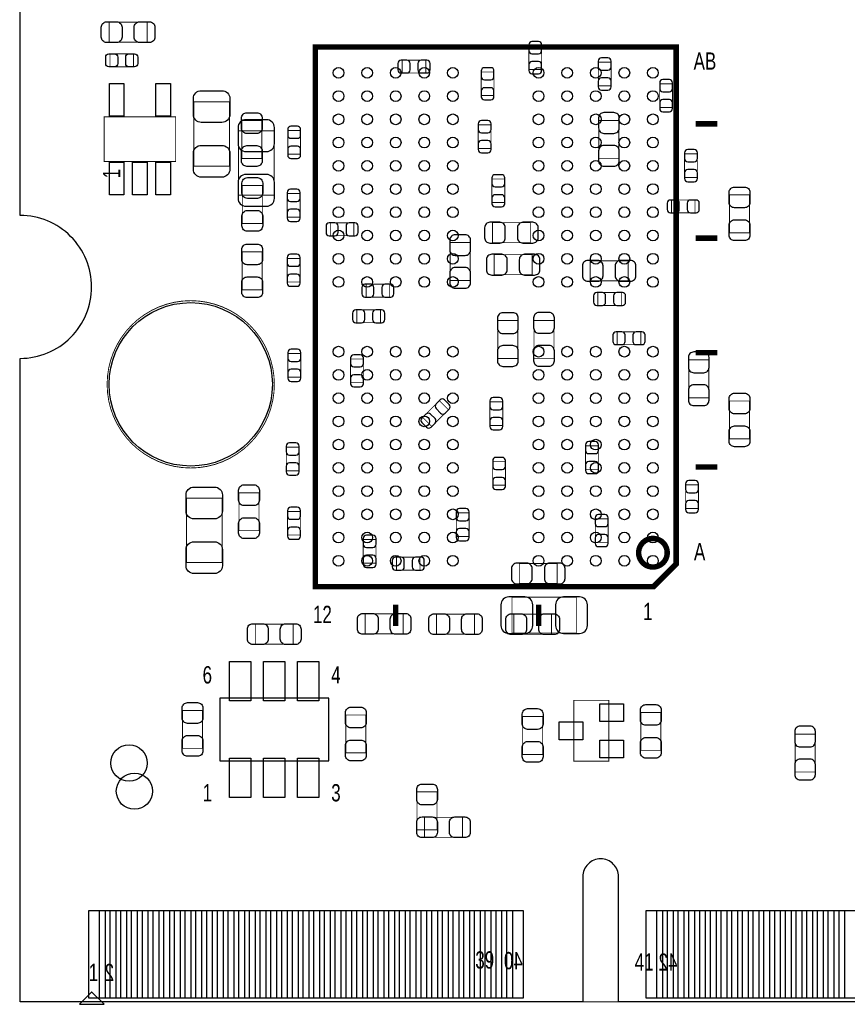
# Model space of a CAD drawing. Extents: x 0 to 2662, y -3 to 2035.
# Tile 1 of 8: x 0 to 912, y -3 to 1082. Entities that reach past the tile are written whole.
import ezdxf

# ---------------------------------------------------------------- set-up
doc = ezdxf.new("R2010")
doc.units = 0
for name, color, linetype in [('BG_OUTLINE', 3, 'CONTINUOUS'), ('PG_ASSEMBLY_BOTTOM', 43, 'CONTINUOUS'), ('PG_ASSEMBLY_TOP', 253, 'CONTINUOUS'), ('PIN_BOTTOM', 211, 'CONTINUOUS'), ('PIN_TOP', 173, 'CONTINUOUS')]:
    doc.layers.add(name, color=color, linetype=linetype)

msp = doc.modelspace()

# ---------------------------------------------------------------- linework, layer by layer
at = {"layer": 'BG_OUTLINE'}
msp.add_lwpolyline([(2661.4, 866.1, 0.414214), (2582.7, 787.4, 0.414214), (2661.4, 708.7), (2661.4, 0), (659.4, 0), (659.4, 137.8, 0.414214), (639.8, 157.5, 0.414214), (620.1, 137.8), (620.1, 0), (0, 0), (0, 708.7, 0.414214), (78.7, 787.4, 0.414214), (0, 866.1), (0, 2035), (2661.4, 2035)], format="xyb", close=True, dxfattribs=at)
at = {"layer": 'PG_ASSEMBLY_BOTTOM'}
for points, const_width in [([(560.53, 1026.97), (574.71, 1026.97), (574.71, 1052.95), (560.53, 1052.95), (560.53, 1026.97)], 1), ([(447.1, 1023.01), (447.1, 1037.19), (421.12, 1037.19), (421.12, 1023.01), (447.1, 1023.01)], 1), ([(637.17, 1008.95), (651.35, 1008.95), (651.35, 1034.93), (637.17, 1034.93), (637.17, 1008.95)], 1), ([(508.01, 998.11), (522.19, 998.11), (522.19, 1024.09), (508.01, 1024.09), (508.01, 998.11)], 1), ([(704.8, 985.07), (718.98, 985.07), (718.98, 1011.05), (704.8, 1011.05), (704.8, 985.07)], 1), ([(518.92, 965.85), (504.74, 965.85), (504.74, 939.87), (518.92, 939.87), (518.92, 965.85)], 1), ([(637.85, 928.98), (659.89, 928.98), (659.89, 970.72), (637.85, 970.72), (637.85, 928.98)], 1), ([(240.51, 888.47), (279.89, 888.47), (279.89, 959.33), (240.51, 959.33), (240.51, 888.47)], 1), ([(309.07, 959.71), (294.89, 959.71), (294.89, 933.73), (309.07, 933.73), (309.07, 959.71)], 1), ([(732.13, 907.91), (746.31, 907.91), (746.31, 933.89), (732.13, 933.89), (732.13, 907.91)], 1), ([(534.1, 906.24), (519.92, 906.24), (519.92, 880.26), (534.1, 880.26), (534.1, 906.24)], 1), ([(308.51, 890.25), (294.33, 890.25), (294.33, 864.27), (308.51, 864.27), (308.51, 890.25)], 1), ([(717.71, 883.11), (717.71, 868.93), (743.69, 868.93), (743.69, 883.11), (717.71, 883.11)], 1), ([(367.79, 843.81), (367.79, 857.99), (341.81, 857.99), (341.81, 843.81), (367.79, 843.81)], 1), ([(520.51, 858.13), (520.51, 836.09), (562.25, 836.09), (562.25, 858.13), (520.51, 858.13)], 1), ([(495.92, 836.27), (473.88, 836.27), (473.88, 794.53), (495.92, 794.53), (495.92, 836.27)], 1), ([(294.39, 792.76), (308.57, 792.76), (308.57, 818.74), (294.39, 818.74), (294.39, 792.76)], 1), ([(522.47, 822.89), (522.47, 800.85), (564.21, 800.85), (564.21, 822.89), (522.47, 822.89)], 1), ([(628.24, 816.12), (628.24, 794.08), (669.98, 794.08), (669.98, 816.12), (628.24, 816.12)], 1), ([(407.18, 776.12), (407.18, 790.3), (381.2, 790.3), (381.2, 776.12), (407.18, 776.12)], 1), ([(636.53, 781.19), (636.53, 767.01), (662.51, 767.01), (662.51, 781.19), (636.53, 781.19)], 1), ([(397.1, 748.01), (397.1, 762.19), (371.12, 762.19), (371.12, 748.01), (397.1, 748.01)], 1), ([(548.56, 750.31), (526.52, 750.31), (526.52, 708.57), (548.56, 708.57), (548.56, 750.31)], 1), ([(588.34, 750.5), (566.3, 750.5), (566.3, 708.76), (588.34, 708.76), (588.34, 750.5)], 1), ([(683.98, 723.83), (683.98, 738.01), (658, 738.01), (658, 723.83), (683.98, 723.83)], 1), ([(309.27, 713.96), (295.09, 713.96), (295.09, 687.98), (309.27, 687.98), (309.27, 713.96)], 1), ([(378.22, 707.95), (364.04, 707.95), (364.04, 681.97), (378.22, 681.97), (378.22, 707.95)], 1), ([(736.79, 665.34), (758.83, 665.34), (758.83, 707.08), (736.79, 707.08), (736.79, 665.34)], 1), ([(443.6, 643.73), (453.63, 633.7), (472, 652.07), (461.97, 662.1), (443.6, 643.73)], 1), ([(531.91, 660.7), (517.73, 660.7), (517.73, 634.72), (531.91, 634.72), (531.91, 660.7)], 1), ([(307.5, 610.88), (293.32, 610.88), (293.32, 584.9), (307.5, 584.9), (307.5, 610.88)], 1), ([(623.01, 586.45), (637.19, 586.45), (637.19, 612.43), (623.01, 612.43), (623.01, 586.45)], 1), ([(520.75, 568.9), (534.93, 568.9), (534.93, 594.88), (520.75, 594.88), (520.75, 568.9)], 1), ([(733.42, 543.41), (747.6, 543.41), (747.6, 569.39), (733.42, 569.39), (733.42, 543.41)], 1), ([(308.83, 540.11), (294.65, 540.11), (294.65, 514.13), (308.83, 514.13), (308.83, 540.11)], 1), ([(480.65, 512.55), (494.83, 512.55), (494.83, 538.53), (480.65, 538.53), (480.65, 512.55)], 1), ([(633.86, 506.05), (648.04, 506.05), (648.04, 532.03), (633.86, 532.03), (633.86, 506.05)], 1), ([(378.01, 483.09), (392.19, 483.09), (392.19, 509.07), (378.01, 509.07), (378.01, 483.09)], 1), ([(440.7, 475.44), (440.7, 489.62), (414.72, 489.62), (414.72, 475.44), (440.7, 475.44)], 1), ([(550.13, 482.74), (550.13, 460.7), (591.87, 460.7), (591.87, 482.74), (550.13, 482.74)], 1), ([(542.07, 445.59), (542.07, 406.21), (612.93, 406.21), (612.93, 445.59), (542.07, 445.59)], 1), ([(853.98, 253.13), (876.02, 253.13), (876.02, 294.87), (853.98, 294.87), (853.98, 253.13)], 0.98)]:
    msp.add_lwpolyline(points, dxfattribs=dict(at, const_width=const_width))
at = {"layer": 'PG_ASSEMBLY_TOP'}
for points, const_width in [([(139.87, 1079.02), (139.87, 1056.98), (98.13, 1056.98), (98.13, 1079.02), (139.87, 1079.02)], 1), ([(722.94, 1051.7), (325.3, 1051.7), (325.3, 457.2), (697.94, 457.2), (722.94, 482.2), (722.94, 1051.7)], 6), ([(99.01, 1029.91), (99.01, 1044.09), (124.99, 1044.09), (124.99, 1029.91), (99.01, 1029.91)], 1), ([(191.31, 991.33), (230.69, 991.33), (230.69, 920.47), (191.31, 920.47), (191.31, 991.33)], 1), ([(171.4, 925.4), (92.6, 925.4), (92.6, 974.6), (171.4, 974.6), (171.4, 925.4)], 1), ([(244.28, 970.57), (266.32, 970.57), (266.32, 928.83), (244.28, 928.83), (244.28, 970.57)], 1), ([(744.59, 967.05), (768.21, 967.05)], 6), ([(244.88, 899.07), (266.92, 899.07), (266.92, 857.33), (244.88, 857.33), (244.88, 899.07)], 1), ([(781.78, 888.77), (803.82, 888.77), (803.82, 847.03), (781.78, 847.03), (781.78, 888.77)], 1), ([(744.59, 841.06), (768.21, 841.06)], 6), ([(266.82, 784.23), (244.78, 784.23), (244.78, 825.97), (266.82, 825.97), (266.82, 784.23)], 1), ([(744.59, 715.08), (768.21, 715.08)], 6), ([(803.82, 620.03), (781.78, 620.03), (781.78, 661.77), (803.82, 661.77), (803.82, 620.03)], 1), ([(744.59, 589.1), (768.21, 589.1)], 6), ([(183.21, 554.73), (222.59, 554.73), (222.59, 483.87), (183.21, 483.87), (183.21, 554.73)], 1), ([(241.18, 560.67), (263.22, 560.67), (263.22, 518.93), (241.18, 518.93), (241.18, 560.67)], 1), ([(413.88, 437.51), (413.88, 413.89)], 6), ([(571.36, 437.51), (571.36, 413.89)], 6), ([(380.33, 405.18), (380.33, 427.22), (422.07, 427.22), (422.07, 405.18), (380.33, 405.18)], 1), ([(500.67, 426.92), (500.67, 404.88), (458.93, 404.88), (458.93, 426.92), (500.67, 426.92)], 1), ([(543.93, 404.88), (543.93, 426.92), (585.67, 426.92), (585.67, 404.88), (543.93, 404.88)], 1), ([(300.87, 416.02), (300.87, 393.98), (259.13, 393.98), (259.13, 416.02), (300.87, 416.02)], 0.98), ([(648.7, 265), (648.7, 332), (610.1, 332), (610.1, 265), (648.7, 265)], 1), ([(178.98, 320.87), (201.02, 320.87), (201.02, 279.13), (178.98, 279.13), (178.98, 320.87)], 0.98), ([(381.02, 274.13), (358.98, 274.13), (358.98, 315.87), (381.02, 315.87), (381.02, 274.13)], 0.98), ([(575.82, 272.48), (553.78, 272.48), (553.78, 314.22), (575.82, 314.22), (575.82, 272.48)], 1), ([(706.02, 276.96), (683.98, 276.96), (683.98, 318.7), (706.02, 318.7), (706.02, 276.96)], 1), ([(0, 0), (0, 232.28)], 1), ([(459.43, 189.45), (437.39, 189.45), (437.39, 231.19), (459.43, 231.19), (459.43, 189.45)], 0.98), ([(445.65, 181.19), (445.65, 203.23), (487.39, 203.23), (487.39, 181.19), (445.65, 181.19)], 0.98), ([(594.49, 0), (0, 0)], 1), ([(614.17, 0), (2661.42, 0)], 1)]:
    msp.add_lwpolyline(points, dxfattribs=dict(at, const_width=const_width))
for points, const_width in [([(280.14, 680.1, 1), (95.86, 680.1, 1), (280.14, 680.1)], 1), ([(713.1, 494.61, 1.000158), (681.6, 494.6, 0.999842), (713.1, 494.61)], 6)]:
    msp.add_lwpolyline(points, format="xyb", dxfattribs=dict(at, const_width=const_width))
msp.add_lwpolyline([(219.96, 265.55), (340.04, 265.55), (340.04, 334.45), (219.96, 334.45), (219.96, 265.55)], dxfattribs=at)
msp.add_lwpolyline([(65.35, -2.76), (92.52, -2.76), (79.13, 10.63), (78.74, 10.63)], close=True, dxfattribs=at)
at = {"layer": 'PIN_BOTTOM'}
for points in [[(560.53, 1054.13), (560.53, 1047.83, 0.413587), (564.08, 1044.29), (571.16, 1044.29, 0.413587), (574.71, 1047.83), (574.71, 1054.13, 0.413587), (571.16, 1057.67), (564.08, 1057.67, 0.413587)], [(419.94, 1023.01), (426.24, 1023.01, 0.413587), (429.78, 1026.56), (429.78, 1033.64, 0.413587), (426.24, 1037.19), (419.94, 1037.19, 0.413587), (416.4, 1033.64), (416.4, 1026.56, 0.413587)], [(448.28, 1037.19), (441.98, 1037.19, 0.413587), (438.44, 1033.64), (438.44, 1026.56, 0.413587), (441.98, 1023.01), (448.28, 1023.01, 0.413587), (451.82, 1026.56), (451.82, 1033.64, 0.413587)], [(574.71, 1025.79), (574.71, 1032.09, 0.413587), (571.16, 1035.63), (564.08, 1035.63, 0.413587), (560.53, 1032.09), (560.53, 1025.79, 0.413587), (564.08, 1022.25), (571.16, 1022.25, 0.413587)], [(637.17, 1036.11), (637.17, 1029.81, 0.413587), (640.72, 1026.27), (647.8, 1026.27, 0.413587), (651.35, 1029.81), (651.35, 1036.11, 0.413587), (647.8, 1039.65), (640.72, 1039.65, 0.413587)], [(508.01, 1025.27), (508.01, 1018.97, 0.413587), (511.56, 1015.43), (518.64, 1015.43, 0.413587), (522.19, 1018.97), (522.19, 1025.27, 0.413587), (518.64, 1028.81), (511.56, 1028.81, 0.413587)], [(651.35, 1007.77), (651.35, 1014.07, 0.413587), (647.8, 1017.61), (640.72, 1017.61, 0.413587), (637.17, 1014.07), (637.17, 1007.77, 0.413587), (640.72, 1004.23), (647.8, 1004.23, 0.413587)], [(704.8, 1012.23), (704.8, 1005.93, 0.413587), (708.35, 1002.39), (715.43, 1002.39, 0.413587), (718.98, 1005.93), (718.98, 1012.23, 0.413587), (715.43, 1015.77), (708.35, 1015.77, 0.413587)], [(522.19, 996.93), (522.19, 1003.23, 0.413587), (518.64, 1006.77), (511.56, 1006.77, 0.413587), (508.01, 1003.23), (508.01, 996.93, 0.413587), (511.56, 993.39), (518.64, 993.39, 0.413587)], [(718.98, 983.89), (718.98, 990.19, 0.413587), (715.43, 993.73), (708.35, 993.73, 0.413587), (704.8, 990.19), (704.8, 983.89, 0.413587), (708.35, 980.35), (715.43, 980.35, 0.413587)], [(637.45, 973.47), (637.45, 962.45, 0.414846), (643.36, 956.54), (654.38, 956.54, 0.414846), (660.29, 962.45), (660.29, 973.47, 0.414846), (654.38, 979.38), (643.36, 979.38, 0.414846)], [(240.12, 962.88), (240.12, 945.16, 0.414414), (248.78, 936.5), (271.62, 936.5, 0.414414), (280.28, 945.16), (280.28, 962.88, 0.414414), (271.62, 971.54), (248.78, 971.54, 0.414414)], [(504.74, 967.03), (504.74, 960.73, 0.413587), (508.29, 957.19), (515.37, 957.19, 0.413587), (518.92, 960.73), (518.92, 967.03, 0.413587), (515.37, 970.57), (508.29, 970.57, 0.413587)], [(294.89, 960.89), (294.89, 954.59, 0.413587), (298.44, 951.05), (305.52, 951.05, 0.413587), (309.07, 954.59), (309.07, 960.89, 0.413587), (305.52, 964.43), (298.44, 964.43, 0.413587)], [(518.92, 938.69), (518.92, 944.99, 0.413587), (515.37, 948.53), (508.29, 948.53, 0.413587), (504.74, 944.99), (504.74, 938.69, 0.413587), (508.29, 935.15), (515.37, 935.15, 0.413587)], [(309.07, 932.55), (309.07, 938.85, 0.413587), (305.52, 942.39), (298.44, 942.39, 0.413587), (294.89, 938.85), (294.89, 932.55, 0.413587), (298.44, 929.01), (305.52, 929.01, 0.413587)], [(660.29, 926.23), (660.29, 937.25, 0.414846), (654.38, 943.16), (643.36, 943.16, 0.414846), (637.45, 937.25), (637.45, 926.23, 0.414846), (643.36, 920.32), (654.38, 920.32, 0.414846)], [(732.13, 935.07), (732.13, 928.77, 0.413587), (735.68, 925.23), (742.76, 925.23, 0.413587), (746.31, 928.77), (746.31, 935.07, 0.413587), (742.76, 938.61), (735.68, 938.61, 0.413587)], [(280.28, 884.92), (280.28, 902.64, 0.414414), (271.62, 911.3), (248.78, 911.3, 0.414414), (240.12, 902.64), (240.12, 884.92, 0.414414), (248.78, 876.26), (271.62, 876.26, 0.414414)], [(519.92, 907.42), (519.92, 901.12, 0.413587), (523.47, 897.58), (530.55, 897.58, 0.413587), (534.1, 901.12), (534.1, 907.42, 0.413587), (530.55, 910.96), (523.47, 910.96, 0.413587)], [(746.31, 906.73), (746.31, 913.03, 0.413587), (742.76, 916.57), (735.68, 916.57, 0.413587), (732.13, 913.03), (732.13, 906.73, 0.413587), (735.68, 903.19), (742.76, 903.19, 0.413587)], [(294.33, 891.43), (294.33, 885.13, 0.413587), (297.88, 881.59), (304.96, 881.59, 0.413587), (308.51, 885.13), (308.51, 891.43, 0.413587), (304.96, 894.97), (297.88, 894.97, 0.413587)], [(534.1, 879.08), (534.1, 885.38, 0.413587), (530.55, 888.92), (523.47, 888.92, 0.413587), (519.92, 885.38), (519.92, 879.08, 0.413587), (523.47, 875.54), (530.55, 875.54, 0.413587)], [(716.53, 868.93), (722.83, 868.93, 0.413587), (726.37, 872.48), (726.37, 879.56, 0.413587), (722.83, 883.11), (716.53, 883.11, 0.413587), (712.99, 879.56), (712.99, 872.48, 0.413587)], [(744.87, 883.11), (738.57, 883.11, 0.413587), (735.03, 879.56), (735.03, 872.48, 0.413587), (738.57, 868.93), (744.87, 868.93, 0.413587), (748.41, 872.48), (748.41, 879.56, 0.413587)], [(308.51, 863.09), (308.51, 869.39, 0.413587), (304.96, 872.93), (297.88, 872.93, 0.413587), (294.33, 869.39), (294.33, 863.09, 0.413587), (297.88, 859.55), (304.96, 859.55, 0.413587)], [(340.63, 843.81), (346.93, 843.81, 0.413587), (350.47, 847.36), (350.47, 854.44, 0.413587), (346.93, 857.99), (340.63, 857.99, 0.413587), (337.09, 854.44), (337.09, 847.36, 0.413587)], [(368.97, 857.99), (362.67, 857.99, 0.413587), (359.13, 854.44), (359.13, 847.36, 0.413587), (362.67, 843.81), (368.97, 843.81, 0.413587), (372.51, 847.36), (372.51, 854.44, 0.413587)], [(517.76, 835.69), (528.78, 835.69, 0.414846), (534.69, 841.6), (534.69, 852.62, 0.414846), (528.78, 858.53), (517.76, 858.53, 0.414846), (511.85, 852.62), (511.85, 841.6, 0.414846)], [(565, 858.53), (553.98, 858.53, 0.414846), (548.07, 852.62), (548.07, 841.6, 0.414846), (553.98, 835.69), (565, 835.69, 0.414846), (570.91, 841.6), (570.91, 852.62, 0.414846)], [(473.48, 839.02), (473.48, 828, 0.414846), (479.39, 822.09), (490.41, 822.09, 0.414846), (496.32, 828), (496.32, 839.02, 0.414846), (490.41, 844.93), (479.39, 844.93, 0.414846)], [(294.39, 819.92), (294.39, 813.62, 0.413587), (297.94, 810.08), (305.02, 810.08, 0.413587), (308.57, 813.62), (308.57, 819.92, 0.413587), (305.02, 823.46), (297.94, 823.46, 0.413587)], [(519.72, 800.45), (530.74, 800.45, 0.414846), (536.65, 806.36), (536.65, 817.38, 0.414846), (530.74, 823.29), (519.72, 823.29, 0.414846), (513.81, 817.38), (513.81, 806.36, 0.414846)], [(566.96, 823.29), (555.94, 823.29, 0.414846), (550.03, 817.38), (550.03, 806.36, 0.414846), (555.94, 800.45), (566.96, 800.45, 0.414846), (572.87, 806.36), (572.87, 817.38, 0.414846)], [(625.49, 793.68), (636.51, 793.68, 0.414846), (642.42, 799.59), (642.42, 810.61, 0.414846), (636.51, 816.52), (625.49, 816.52, 0.414846), (619.58, 810.61), (619.58, 799.59, 0.414846)], [(672.73, 816.52), (661.71, 816.52, 0.414846), (655.8, 810.61), (655.8, 799.59, 0.414846), (661.71, 793.68), (672.73, 793.68, 0.414846), (678.64, 799.59), (678.64, 810.61, 0.414846)], [(496.32, 791.78), (496.32, 802.8, 0.414846), (490.41, 808.71), (479.39, 808.71, 0.414846), (473.48, 802.8), (473.48, 791.78, 0.414846), (479.39, 785.87), (490.41, 785.87, 0.414846)], [(308.57, 791.58), (308.57, 797.88, 0.413587), (305.02, 801.42), (297.94, 801.42, 0.413587), (294.39, 797.88), (294.39, 791.58, 0.413587), (297.94, 788.04), (305.02, 788.04, 0.413587)], [(380.02, 776.12), (386.32, 776.12, 0.413587), (389.86, 779.67), (389.86, 786.75, 0.413587), (386.32, 790.3), (380.02, 790.3, 0.413587), (376.48, 786.75), (376.48, 779.67, 0.413587)], [(408.36, 790.3), (402.06, 790.3, 0.413587), (398.52, 786.75), (398.52, 779.67, 0.413587), (402.06, 776.12), (408.36, 776.12, 0.413587), (411.9, 779.67), (411.9, 786.75, 0.413587)], [(635.35, 767.01), (641.65, 767.01, 0.413587), (645.19, 770.56), (645.19, 777.64, 0.413587), (641.65, 781.19), (635.35, 781.19, 0.413587), (631.81, 777.64), (631.81, 770.56, 0.413587)], [(663.69, 781.19), (657.39, 781.19, 0.413587), (653.85, 777.64), (653.85, 770.56, 0.413587), (657.39, 767.01), (663.69, 767.01, 0.413587), (667.23, 770.56), (667.23, 777.64, 0.413587)], [(369.94, 748.01), (376.24, 748.01, 0.413587), (379.78, 751.56), (379.78, 758.64, 0.413587), (376.24, 762.19), (369.94, 762.19, 0.413587), (366.4, 758.64), (366.4, 751.56, 0.413587)], [(398.28, 762.19), (391.98, 762.19, 0.413587), (388.44, 758.64), (388.44, 751.56, 0.413587), (391.98, 748.01), (398.28, 748.01, 0.413587), (401.82, 751.56), (401.82, 758.64, 0.413587)], [(565.9, 753.25), (565.9, 742.23, 0.414846), (571.81, 736.32), (582.83, 736.32, 0.414846), (588.74, 742.23), (588.74, 753.25, 0.414846), (582.83, 759.16), (571.81, 759.16, 0.414846)], [(526.12, 753.06), (526.12, 742.04, 0.414846), (532.03, 736.13), (543.05, 736.13, 0.414846), (548.96, 742.04), (548.96, 753.06, 0.414846), (543.05, 758.97), (532.03, 758.97, 0.414846)], [(656.82, 723.83), (663.12, 723.83, 0.413587), (666.66, 727.38), (666.66, 734.46, 0.413587), (663.12, 738.01), (656.82, 738.01, 0.413587), (653.28, 734.46), (653.28, 727.38, 0.413587)], [(685.16, 738.01), (678.86, 738.01, 0.413587), (675.32, 734.46), (675.32, 727.38, 0.413587), (678.86, 723.83), (685.16, 723.83, 0.413587), (688.7, 727.38), (688.7, 734.46, 0.413587)], [(295.09, 715.14), (295.09, 708.84, 0.413587), (298.64, 705.3), (305.72, 705.3, 0.413587), (309.27, 708.84), (309.27, 715.14, 0.413587), (305.72, 718.68), (298.64, 718.68, 0.413587)], [(548.96, 705.82), (548.96, 716.84, 0.414846), (543.05, 722.75), (532.03, 722.75, 0.414846), (526.12, 716.84), (526.12, 705.82, 0.414846), (532.03, 699.91), (543.05, 699.91, 0.414846)], [(588.74, 706.01), (588.74, 717.03, 0.414846), (582.83, 722.94), (571.81, 722.94, 0.414846), (565.9, 717.03), (565.9, 706.01, 0.414846), (571.81, 700.1), (582.83, 700.1, 0.414846)], [(364.04, 709.13), (364.04, 702.83, 0.413587), (367.59, 699.29), (374.67, 699.29, 0.413587), (378.22, 702.83), (378.22, 709.13, 0.413587), (374.67, 712.67), (367.59, 712.67, 0.413587)], [(736.39, 709.83), (736.39, 698.81, 0.414846), (742.3, 692.9), (753.32, 692.9, 0.414846), (759.23, 698.81), (759.23, 709.83, 0.414846), (753.32, 715.74), (742.3, 715.74, 0.414846)], [(309.27, 686.8), (309.27, 693.1, 0.413587), (305.72, 696.64), (298.64, 696.64, 0.413587), (295.09, 693.1), (295.09, 686.8, 0.413587), (298.64, 683.26), (305.72, 683.26, 0.413587)], [(378.22, 680.79), (378.22, 687.09, 0.413587), (374.67, 690.63), (367.59, 690.63, 0.413587), (364.04, 687.09), (364.04, 680.79, 0.413587), (367.59, 677.25), (374.67, 677.25, 0.413587)], [(759.23, 662.59), (759.23, 673.61, 0.414846), (753.32, 679.52), (742.3, 679.52, 0.414846), (736.39, 673.61), (736.39, 662.59, 0.414846), (742.3, 656.68), (753.32, 656.68, 0.414846)], [(462.8, 662.93), (458.35, 658.48, 0.414276), (458.36, 653.46), (463.36, 648.46, 0.414276), (468.38, 648.45), (472.83, 652.9, 0.414276), (472.82, 657.92), (467.82, 662.92, 0.414276)], [(517.73, 661.88), (517.73, 655.58, 0.413587), (521.28, 652.04), (528.36, 652.04, 0.413587), (531.91, 655.58), (531.91, 661.88, 0.413587), (528.36, 665.42), (521.28, 665.42, 0.413587)], [(452.8, 632.87), (457.25, 637.32, 0.414276), (457.24, 642.34), (452.24, 647.34, 0.414276), (447.22, 647.35), (442.77, 642.9, 0.414276), (442.78, 637.88), (447.78, 632.88, 0.414276)], [(531.91, 633.54), (531.91, 639.84, 0.413587), (528.36, 643.38), (521.28, 643.38, 0.413587), (517.73, 639.84), (517.73, 633.54, 0.413587), (521.28, 630), (528.36, 630, 0.413587)], [(293.32, 612.06), (293.32, 605.76, 0.413587), (296.87, 602.22), (303.95, 602.22, 0.413587), (307.5, 605.76), (307.5, 612.06, 0.413587), (303.95, 615.6), (296.87, 615.6, 0.413587)], [(623.01, 613.61), (623.01, 607.31, 0.413587), (626.56, 603.77), (633.64, 603.77, 0.413587), (637.19, 607.31), (637.19, 613.61, 0.413587), (633.64, 617.15), (626.56, 617.15, 0.413587)], [(520.75, 596.06), (520.75, 589.76, 0.413587), (524.3, 586.22), (531.38, 586.22, 0.413587), (534.93, 589.76), (534.93, 596.06, 0.413587), (531.38, 599.6), (524.3, 599.6, 0.413587)], [(307.5, 583.72), (307.5, 590.02, 0.413587), (303.95, 593.56), (296.87, 593.56, 0.413587), (293.32, 590.02), (293.32, 583.72, 0.413587), (296.87, 580.18), (303.95, 580.18, 0.413587)], [(637.19, 585.27), (637.19, 591.57, 0.413587), (633.64, 595.11), (626.56, 595.11, 0.413587), (623.01, 591.57), (623.01, 585.27, 0.413587), (626.56, 581.73), (633.64, 581.73, 0.413587)], [(534.93, 567.72), (534.93, 574.02, 0.413587), (531.38, 577.56), (524.3, 577.56, 0.413587), (520.75, 574.02), (520.75, 567.72, 0.413587), (524.3, 564.18), (531.38, 564.18, 0.413587)], [(733.42, 570.57), (733.42, 564.27, 0.413587), (736.97, 560.73), (744.05, 560.73, 0.413587), (747.6, 564.27), (747.6, 570.57, 0.413587), (744.05, 574.11), (736.97, 574.11, 0.413587)], [(294.65, 541.29), (294.65, 534.99, 0.413587), (298.2, 531.45), (305.28, 531.45, 0.413587), (308.83, 534.99), (308.83, 541.29, 0.413587), (305.28, 544.83), (298.2, 544.83, 0.413587)], [(480.65, 539.71), (480.65, 533.41, 0.413587), (484.2, 529.87), (491.28, 529.87, 0.413587), (494.83, 533.41), (494.83, 539.71, 0.413587), (491.28, 543.25), (484.2, 543.25, 0.413587)], [(747.6, 542.23), (747.6, 548.53, 0.413587), (744.05, 552.07), (736.97, 552.07, 0.413587), (733.42, 548.53), (733.42, 542.23, 0.413587), (736.97, 538.69), (744.05, 538.69, 0.413587)], [(633.86, 533.21), (633.86, 526.91, 0.413587), (637.41, 523.37), (644.49, 523.37, 0.413587), (648.04, 526.91), (648.04, 533.21, 0.413587), (644.49, 536.75), (637.41, 536.75, 0.413587)], [(308.83, 512.95), (308.83, 519.25, 0.413587), (305.28, 522.79), (298.2, 522.79, 0.413587), (294.65, 519.25), (294.65, 512.95, 0.413587), (298.2, 509.41), (305.28, 509.41, 0.413587)], [(494.83, 511.37), (494.83, 517.67, 0.413587), (491.28, 521.21), (484.2, 521.21, 0.413587), (480.65, 517.67), (480.65, 511.37, 0.413587), (484.2, 507.83), (491.28, 507.83, 0.413587)], [(378.01, 510.25), (378.01, 503.95, 0.413587), (381.56, 500.41), (388.64, 500.41, 0.413587), (392.19, 503.95), (392.19, 510.25, 0.413587), (388.64, 513.79), (381.56, 513.79, 0.413587)], [(648.04, 504.87), (648.04, 511.17, 0.413587), (644.49, 514.71), (637.41, 514.71, 0.413587), (633.86, 511.17), (633.86, 504.87, 0.413587), (637.41, 501.33), (644.49, 501.33, 0.413587)], [(392.19, 481.91), (392.19, 488.21, 0.413587), (388.64, 491.75), (381.56, 491.75, 0.413587), (378.01, 488.21), (378.01, 481.91, 0.413587), (381.56, 478.37), (388.64, 478.37, 0.413587)], [(413.54, 475.44), (419.84, 475.44, 0.413587), (423.38, 478.99), (423.38, 486.07, 0.413587), (419.84, 489.62), (413.54, 489.62, 0.413587), (410, 486.07), (410, 478.99, 0.413587)], [(441.88, 489.62), (435.58, 489.62, 0.413587), (432.04, 486.07), (432.04, 478.99, 0.413587), (435.58, 475.44), (441.88, 475.44, 0.413587), (445.42, 478.99), (445.42, 486.07, 0.413587)], [(547.38, 460.3), (558.4, 460.3, 0.414846), (564.31, 466.21), (564.31, 477.23, 0.414846), (558.4, 483.14), (547.38, 483.14, 0.414846), (541.47, 477.23), (541.47, 466.21, 0.414846)], [(594.62, 483.14), (583.6, 483.14, 0.414846), (577.69, 477.23), (577.69, 466.21, 0.414846), (583.6, 460.3), (594.62, 460.3, 0.414846), (600.53, 466.21), (600.53, 477.23, 0.414846)], [(538.52, 405.82), (556.24, 405.82, 0.414414), (564.9, 414.48), (564.9, 437.32, 0.414414), (556.24, 445.98), (538.52, 445.98, 0.414414), (529.86, 437.32), (529.86, 414.48, 0.414414)], [(616.48, 445.98), (598.76, 445.98, 0.414414), (590.1, 437.32), (590.1, 414.48, 0.414414), (598.76, 405.82), (616.48, 405.82, 0.414414), (625.14, 414.48), (625.14, 437.32, 0.414414)], [(853.58, 297.62), (853.58, 286.6, 0.414846), (859.49, 280.69), (870.51, 280.69, 0.414846), (876.42, 286.6), (876.42, 297.62, 0.414846), (870.51, 303.53), (859.49, 303.53, 0.414846)], [(876.42, 250.38), (876.42, 261.4, 0.414846), (870.51, 267.31), (859.49, 267.31, 0.414846), (853.58, 261.4), (853.58, 250.38, 0.414846), (859.49, 244.47), (870.51, 244.47, 0.414846)]]:
    msp.add_lwpolyline(points, format="xyb", close=True, dxfattribs=at)
for points in [[(87.46, 3.94), (87.46, 100.39), (105.46, 100.39), (105.46, 3.94)], [(111.08, 3.94), (111.08, 100.39), (129.08, 100.39), (129.08, 3.94)], [(134.7, 3.94), (134.7, 100.39), (152.7, 100.39), (152.7, 3.94)], [(158.32, 3.94), (158.32, 100.39), (176.32, 100.39), (176.32, 3.94)], [(181.94, 3.94), (181.94, 100.39), (199.94, 100.39), (199.94, 3.94)], [(205.57, 3.94), (205.57, 100.39), (223.57, 100.39), (223.57, 3.94)], [(229.19, 3.94), (229.19, 100.39), (247.19, 100.39), (247.19, 3.94)], [(252.81, 3.94), (252.81, 100.39), (270.81, 100.39), (270.81, 3.94)], [(276.43, 3.94), (276.43, 100.39), (294.43, 100.39), (294.43, 3.94)], [(300.06, 3.94), (300.06, 100.39), (318.06, 100.39), (318.06, 3.94)], [(323.68, 3.94), (323.68, 100.39), (341.68, 100.39), (341.68, 3.94)], [(347.3, 3.94), (347.3, 100.39), (365.3, 100.39), (365.3, 3.94)], [(370.92, 3.94), (370.92, 100.39), (388.92, 100.39), (388.92, 3.94)], [(394.54, 3.94), (394.54, 100.39), (412.54, 100.39), (412.54, 3.94)], [(418.17, 3.94), (418.17, 100.39), (436.17, 100.39), (436.17, 3.94)], [(441.79, 3.94), (441.79, 100.39), (459.79, 100.39), (459.79, 3.94)], [(465.41, 3.94), (465.41, 100.39), (483.41, 100.39), (483.41, 3.94)], [(489.03, 3.94), (489.03, 100.39), (507.03, 100.39), (507.03, 3.94)], [(512.65, 3.94), (512.65, 100.39), (530.65, 100.39), (530.65, 3.94)], [(536.28, 3.94), (536.28, 100.39), (554.28, 100.39), (554.28, 3.94)], [(701.63, 3.94), (701.63, 100.39), (719.63, 100.39), (719.63, 3.94)], [(725.25, 3.94), (725.25, 100.39), (743.25, 100.39), (743.25, 3.94)], [(748.87, 3.94), (748.87, 100.39), (766.87, 100.39), (766.87, 3.94)], [(772.5, 3.94), (772.5, 100.39), (790.5, 100.39), (790.5, 3.94)], [(796.12, 3.94), (796.12, 100.39), (814.12, 100.39), (814.12, 3.94)], [(819.74, 3.94), (819.74, 100.39), (837.74, 100.39), (837.74, 3.94)], [(843.36, 3.94), (843.36, 100.39), (861.36, 100.39), (861.36, 3.94)], [(866.98, 3.94), (866.98, 100.39), (884.98, 100.39), (884.98, 3.94)], [(890.61, 3.94), (890.61, 100.39), (908.61, 100.39), (908.61, 3.94)]]:
    msp.add_lwpolyline(points, close=True, dxfattribs=at)
for centre, radius in [((188, 680.1), 90), ((120, 263), 20)]:
    msp.add_circle(centre, radius, dxfattribs=at)
at = {"layer": 'PIN_TOP'}
for points in [[(95.38, 1079.42), (106.4, 1079.42, -0.414846), (112.31, 1073.51), (112.31, 1062.49, -0.414846), (106.4, 1056.58), (95.38, 1056.58, -0.414846), (89.47, 1062.49), (89.47, 1073.51, -0.414846)], [(142.62, 1056.58), (131.6, 1056.58, -0.414846), (125.69, 1062.49), (125.69, 1073.51, -0.414846), (131.6, 1079.42), (142.62, 1079.42, -0.414846), (148.53, 1073.51), (148.53, 1062.49, -0.414846)], [(97.83, 1044.09), (104.13, 1044.09, -0.413587), (107.67, 1040.54), (107.67, 1033.46, -0.413587), (104.13, 1029.91), (97.83, 1029.91, -0.413587), (94.29, 1033.46), (94.29, 1040.54, -0.413587)], [(126.17, 1029.91), (119.87, 1029.91, -0.413587), (116.33, 1033.46), (116.33, 1040.54, -0.413587), (119.87, 1044.09), (126.17, 1044.09, -0.413587), (129.71, 1040.54), (129.71, 1033.46, -0.413587)], [(231.08, 994.88), (231.08, 977.16, -0.414414), (222.42, 968.5), (199.58, 968.5, -0.414414), (190.92, 977.16), (190.92, 994.88, -0.414414), (199.58, 1003.54), (222.42, 1003.54, -0.414414)], [(266.72, 973.32), (266.72, 962.3, -0.414846), (260.81, 956.39), (249.79, 956.39, -0.414846), (243.88, 962.3), (243.88, 973.32, -0.414846), (249.79, 979.23), (260.81, 979.23, -0.414846)], [(190.92, 916.92), (190.92, 934.64, -0.414414), (199.58, 943.3), (222.42, 943.3, -0.414414), (231.08, 934.64), (231.08, 916.92, -0.414414), (222.42, 908.26), (199.58, 908.26, -0.414414)], [(243.88, 926.08), (243.88, 937.1, -0.414846), (249.79, 943.01), (260.81, 943.01, -0.414846), (266.72, 937.1), (266.72, 926.08, -0.414846), (260.81, 920.17), (249.79, 920.17, -0.414846)], [(267.32, 901.82), (267.32, 890.8, -0.414846), (261.41, 884.89), (250.39, 884.89, -0.414846), (244.48, 890.8), (244.48, 901.82, -0.414846), (250.39, 907.73), (261.41, 907.73, -0.414846)], [(804.22, 891.52), (804.22, 880.5, -0.414846), (798.31, 874.59), (787.29, 874.59, -0.414846), (781.38, 880.5), (781.38, 891.52, -0.414846), (787.29, 897.43), (798.31, 897.43, -0.414846)], [(244.48, 854.58), (244.48, 865.6, -0.414846), (250.39, 871.51), (261.41, 871.51, -0.414846), (267.32, 865.6), (267.32, 854.58, -0.414846), (261.41, 848.67), (250.39, 848.67, -0.414846)], [(781.38, 844.28), (781.38, 855.3, -0.414846), (787.29, 861.21), (798.31, 861.21, -0.414846), (804.22, 855.3), (804.22, 844.28, -0.414846), (798.31, 838.37), (787.29, 838.37, -0.414846)], [(267.22, 828.72), (267.22, 817.7, -0.414846), (261.31, 811.79), (250.29, 811.79, -0.414846), (244.38, 817.7), (244.38, 828.72, -0.414846), (250.29, 834.63), (261.31, 834.63, -0.414846)], [(244.38, 781.48), (244.38, 792.5, -0.414846), (250.29, 798.41), (261.31, 798.41, -0.414846), (267.22, 792.5), (267.22, 781.48, -0.414846), (261.31, 775.57), (250.29, 775.57, -0.414846)], [(804.22, 664.52), (804.22, 653.5, -0.414846), (798.31, 647.59), (787.29, 647.59, -0.414846), (781.38, 653.5), (781.38, 664.52, -0.414846), (787.29, 670.43), (798.31, 670.43, -0.414846)], [(781.38, 617.28), (781.38, 628.3, -0.414846), (787.29, 634.21), (798.31, 634.21, -0.414846), (804.22, 628.3), (804.22, 617.28, -0.414846), (798.31, 611.37), (787.29, 611.37, -0.414846)], [(222.98, 558.28), (222.98, 540.56, -0.414414), (214.32, 531.9), (191.48, 531.9, -0.414414), (182.82, 540.56), (182.82, 558.28, -0.414414), (191.48, 566.94), (214.32, 566.94, -0.414414)], [(263.62, 563.42), (263.62, 552.4, -0.414846), (257.71, 546.49), (246.69, 546.49, -0.414846), (240.78, 552.4), (240.78, 563.42, -0.414846), (246.69, 569.33), (257.71, 569.33, -0.414846)], [(240.78, 516.18), (240.78, 527.2, -0.414846), (246.69, 533.11), (257.71, 533.11, -0.414846), (263.62, 527.2), (263.62, 516.18, -0.414846), (257.71, 510.27), (246.69, 510.27, -0.414846)], [(182.82, 480.32), (182.82, 498.04, -0.414414), (191.48, 506.7), (214.32, 506.7, -0.414414), (222.98, 498.04), (222.98, 480.32, -0.414414), (214.32, 471.66), (191.48, 471.66, -0.414414)], [(377.58, 427.62), (388.6, 427.62, -0.414846), (394.51, 421.71), (394.51, 410.69, -0.414846), (388.6, 404.78), (377.58, 404.78, -0.414846), (371.67, 410.69), (371.67, 421.71, -0.414846)], [(424.82, 404.78), (413.8, 404.78, -0.414846), (407.89, 410.69), (407.89, 421.71, -0.414846), (413.8, 427.62), (424.82, 427.62, -0.414846), (430.73, 421.71), (430.73, 410.69, -0.414846)], [(456.18, 427.32), (467.2, 427.32, -0.414846), (473.11, 421.41), (473.11, 410.39, -0.414846), (467.2, 404.48), (456.18, 404.48, -0.414846), (450.27, 410.39), (450.27, 421.41, -0.414846)], [(503.42, 404.48), (492.4, 404.48, -0.414846), (486.49, 410.39), (486.49, 421.41, -0.414846), (492.4, 427.32), (503.42, 427.32, -0.414846), (509.33, 421.41), (509.33, 410.39, -0.414846)], [(541.18, 427.32), (552.2, 427.32, -0.414846), (558.11, 421.41), (558.11, 410.39, -0.414846), (552.2, 404.48), (541.18, 404.48, -0.414846), (535.27, 410.39), (535.27, 421.41, -0.414846)], [(588.42, 404.48), (577.4, 404.48, -0.414846), (571.49, 410.39), (571.49, 421.41, -0.414846), (577.4, 427.32), (588.42, 427.32, -0.414846), (594.33, 421.41), (594.33, 410.39, -0.414846)], [(256.38, 416.42), (267.4, 416.42, -0.414846), (273.31, 410.51), (273.31, 399.49, -0.414846), (267.4, 393.58), (256.38, 393.58, -0.414846), (250.47, 399.49), (250.47, 410.51, -0.414846)], [(303.62, 393.58), (292.6, 393.58, -0.414846), (286.69, 399.49), (286.69, 410.51, -0.414846), (292.6, 416.42), (303.62, 416.42, -0.414846), (309.53, 410.51), (309.53, 399.49, -0.414846)], [(201.42, 323.62), (201.42, 312.6, -0.414846), (195.51, 306.69), (184.49, 306.69, -0.414846), (178.58, 312.6), (178.58, 323.62, -0.414846), (184.49, 329.53), (195.51, 329.53, -0.414846)], [(706.42, 321.45), (706.42, 310.43, -0.414846), (700.51, 304.52), (689.49, 304.52, -0.414846), (683.58, 310.43), (683.58, 321.45, -0.414846), (689.49, 327.36), (700.51, 327.36, -0.414846)], [(381.42, 318.62), (381.42, 307.6, -0.414846), (375.51, 301.69), (364.49, 301.69, -0.414846), (358.58, 307.6), (358.58, 318.62, -0.414846), (364.49, 324.53), (375.51, 324.53, -0.414846)], [(576.22, 316.97), (576.22, 305.95, -0.414846), (570.31, 300.04), (559.29, 300.04, -0.414846), (553.38, 305.95), (553.38, 316.97, -0.414846), (559.29, 322.88), (570.31, 322.88, -0.414846)], [(178.58, 276.38), (178.58, 287.4, -0.414846), (184.49, 293.31), (195.51, 293.31, -0.414846), (201.42, 287.4), (201.42, 276.38, -0.414846), (195.51, 270.47), (184.49, 270.47, -0.414846)], [(358.58, 271.38), (358.58, 282.4, -0.414846), (364.49, 288.31), (375.51, 288.31, -0.414846), (381.42, 282.4), (381.42, 271.38, -0.414846), (375.51, 265.47), (364.49, 265.47, -0.414846)], [(553.38, 269.73), (553.38, 280.75, -0.414846), (559.29, 286.66), (570.31, 286.66, -0.414846), (576.22, 280.75), (576.22, 269.73, -0.414846), (570.31, 263.82), (559.29, 263.82, -0.414846)], [(683.58, 274.21), (683.58, 285.23, -0.414846), (689.49, 291.14), (700.51, 291.14, -0.414846), (706.42, 285.23), (706.42, 274.21, -0.414846), (700.51, 268.3), (689.49, 268.3, -0.414846)], [(459.83, 233.94), (459.83, 222.92, -0.414846), (453.92, 217.01), (442.9, 217.01, -0.414846), (436.99, 222.92), (436.99, 233.94, -0.414846), (442.9, 239.85), (453.92, 239.85, -0.414846)], [(436.99, 186.7), (436.99, 197.72, -0.414846), (442.9, 203.63), (453.92, 203.63, -0.414846), (459.83, 197.72), (459.83, 186.7, -0.414846), (453.92, 180.79), (442.9, 180.79, -0.414846)], [(442.9, 203.63), (453.92, 203.63, -0.414846), (459.83, 197.72), (459.83, 186.7, -0.414846), (453.92, 180.79), (442.9, 180.79, -0.414846), (436.99, 186.7), (436.99, 197.72, -0.414846)], [(490.14, 180.79), (479.12, 180.79, -0.414846), (473.21, 186.7), (473.21, 197.72, -0.414846), (479.12, 203.63), (490.14, 203.63, -0.414846), (496.05, 197.72), (496.05, 186.7, -0.414846)]]:
    msp.add_lwpolyline(points, format="xyb", close=True, dxfattribs=at)
for points in [[(114.4, 1011.3), (114.4, 975.3), (98.4, 975.3), (98.4, 1011.3)], [(165.6, 1011.3), (165.6, 975.3), (149.6, 975.3), (149.6, 1011.3)], [(114.4, 924.7), (114.4, 888.7), (98.4, 888.7), (98.4, 924.7)], [(140, 924.7), (140, 888.7), (124, 888.7), (124, 924.7)], [(165.6, 924.7), (165.6, 888.7), (149.6, 888.7), (149.6, 924.7)], [(230.79, 331.49), (230.79, 374.8), (254.41, 374.8), (254.41, 331.49)], [(268.19, 331.49), (268.19, 374.8), (291.81, 374.8), (291.81, 331.49)], [(305.59, 331.49), (305.59, 374.8), (329.21, 374.8), (329.21, 331.49)], [(664.83, 308.66), (638.85, 308.66), (638.85, 328.34), (664.83, 328.34)], [(619.95, 288.66), (593.97, 288.66), (593.97, 308.34), (619.95, 308.34)], [(664.83, 268.66), (638.85, 268.66), (638.85, 288.34), (664.83, 288.34)], [(230.79, 225.19), (230.79, 268.5), (254.41, 268.5), (254.41, 225.19)], [(268.19, 225.19), (268.19, 268.5), (291.81, 268.5), (291.81, 225.19)], [(305.59, 225.19), (305.59, 268.5), (329.21, 268.5), (329.21, 225.19)], [(75.65, 3.94), (75.65, 100.39), (93.65, 100.39), (93.65, 3.94)], [(99.27, 3.94), (99.27, 100.39), (117.27, 100.39), (117.27, 3.94)], [(122.89, 3.94), (122.89, 100.39), (140.89, 100.39), (140.89, 3.94)], [(146.51, 3.94), (146.51, 100.39), (164.51, 100.39), (164.51, 3.94)], [(170.13, 3.94), (170.13, 100.39), (188.13, 100.39), (188.13, 3.94)], [(193.76, 3.94), (193.76, 100.39), (211.76, 100.39), (211.76, 3.94)], [(217.38, 3.94), (217.38, 100.39), (235.38, 100.39), (235.38, 3.94)], [(241, 3.94), (241, 100.39), (259, 100.39), (259, 3.94)], [(264.62, 3.94), (264.62, 100.39), (282.62, 100.39), (282.62, 3.94)], [(288.24, 3.94), (288.24, 100.39), (306.24, 100.39), (306.24, 3.94)], [(311.87, 3.94), (311.87, 100.39), (329.87, 100.39), (329.87, 3.94)], [(335.49, 3.94), (335.49, 100.39), (353.49, 100.39), (353.49, 3.94)], [(359.11, 3.94), (359.11, 100.39), (377.11, 100.39), (377.11, 3.94)], [(382.73, 3.94), (382.73, 100.39), (400.73, 100.39), (400.73, 3.94)], [(406.35, 3.94), (406.35, 100.39), (424.35, 100.39), (424.35, 3.94)], [(429.98, 3.94), (429.98, 100.39), (447.98, 100.39), (447.98, 3.94)], [(453.6, 3.94), (453.6, 100.39), (471.6, 100.39), (471.6, 3.94)], [(477.22, 3.94), (477.22, 100.39), (495.22, 100.39), (495.22, 3.94)], [(500.84, 3.94), (500.84, 100.39), (518.84, 100.39), (518.84, 3.94)], [(524.46, 3.94), (524.46, 100.39), (542.46, 100.39), (542.46, 3.94)], [(689.82, 3.94), (689.82, 100.39), (707.82, 100.39), (707.82, 3.94)], [(713.44, 3.94), (713.44, 100.39), (731.44, 100.39), (731.44, 3.94)], [(737.06, 3.94), (737.06, 100.39), (755.06, 100.39), (755.06, 3.94)], [(760.69, 3.94), (760.69, 100.39), (778.69, 100.39), (778.69, 3.94)], [(784.31, 3.94), (784.31, 100.39), (802.31, 100.39), (802.31, 3.94)], [(807.93, 3.94), (807.93, 100.39), (825.93, 100.39), (825.93, 3.94)], [(831.55, 3.94), (831.55, 100.39), (849.55, 100.39), (849.55, 3.94)], [(855.17, 3.94), (855.17, 100.39), (873.17, 100.39), (873.17, 3.94)], [(878.8, 3.94), (878.8, 100.39), (896.8, 100.39), (896.8, 3.94)], [(902.42, 3.94), (902.42, 100.39), (920.42, 100.39), (920.42, 3.94)]]:
    msp.add_lwpolyline(points, close=True, dxfattribs=at)
for centre, radius in [((350.89, 1023.15), 5.91), ((382.39, 1023.15), 5.91), ((413.88, 1023.15), 5.91), ((445.38, 1023.15), 5.91), ((476.88, 1023.15), 5.91), ((571.36, 1023.15), 5.91), ((602.86, 1023.15), 5.91), ((634.36, 1023.15), 5.91), ((665.85, 1023.15), 5.91), ((697.35, 1023.15), 5.91), ((350.89, 997.56), 5.91), ((382.39, 997.56), 5.91), ((413.88, 997.56), 5.91), ((445.38, 997.56), 5.91), ((476.88, 997.56), 5.91), ((571.36, 997.56), 5.91), ((602.86, 997.56), 5.91), ((634.36, 997.56), 5.91), ((665.85, 997.56), 5.91), ((697.35, 997.56), 5.91), ((350.89, 971.97), 5.91), ((382.39, 971.97), 5.91), ((413.88, 971.97), 5.91), ((445.38, 971.97), 5.91), ((476.88, 971.97), 5.91), ((571.36, 971.97), 5.91), ((602.86, 971.97), 5.91), ((634.36, 971.97), 5.91), ((665.85, 971.97), 5.91), ((697.35, 971.97), 5.91), ((350.89, 946.38), 5.91), ((382.39, 946.38), 5.91), ((413.88, 946.38), 5.91), ((445.38, 946.38), 5.91), ((476.88, 946.38), 5.91), ((571.36, 946.38), 5.91), ((602.86, 946.38), 5.91), ((634.36, 946.38), 5.91), ((665.85, 946.38), 5.91), ((697.35, 946.38), 5.91), ((350.89, 920.79), 5.91), ((382.39, 920.79), 5.91), ((413.88, 920.79), 5.91), ((445.38, 920.79), 5.91), ((476.88, 920.79), 5.91), ((571.36, 920.79), 5.91), ((602.86, 920.79), 5.91), ((634.36, 920.79), 5.91), ((665.85, 920.79), 5.91), ((697.35, 920.79), 5.91), ((350.89, 895.2), 5.91), ((382.39, 895.2), 5.91), ((413.88, 895.2), 5.91), ((445.38, 895.2), 5.91), ((476.88, 895.2), 5.91), ((571.36, 895.2), 5.91), ((602.86, 895.2), 5.91), ((634.36, 895.2), 5.91), ((665.85, 895.2), 5.91), ((697.35, 895.2), 5.91), ((350.89, 869.61), 5.91), ((382.39, 869.61), 5.91), ((413.88, 869.61), 5.91), ((445.38, 869.61), 5.91), ((476.88, 869.61), 5.91), ((571.36, 869.61), 5.91), ((602.86, 869.61), 5.91), ((634.36, 869.61), 5.91), ((665.85, 869.61), 5.91), ((697.35, 869.61), 5.91), ((350.89, 844.02), 5.91), ((382.39, 844.02), 5.91), ((413.88, 844.02), 5.91), ((445.38, 844.02), 5.91), ((476.88, 844.02), 5.91), ((571.36, 844.02), 5.91), ((602.86, 844.02), 5.91), ((634.36, 844.02), 5.91), ((665.85, 844.02), 5.91), ((697.35, 844.02), 5.91), ((350.89, 818.43), 5.91), ((382.39, 818.43), 5.91), ((413.88, 818.43), 5.91), ((445.38, 818.43), 5.91), ((476.88, 818.43), 5.91), ((571.36, 818.43), 5.91), ((602.86, 818.43), 5.91), ((634.36, 818.43), 5.91), ((665.85, 818.43), 5.91), ((697.35, 818.43), 5.91), ((350.89, 792.84), 5.91), ((382.39, 792.84), 5.91), ((413.88, 792.84), 5.91), ((445.38, 792.84), 5.91), ((476.88, 792.84), 5.91), ((571.36, 792.84), 5.91), ((602.86, 792.84), 5.91), ((634.36, 792.84), 5.91), ((665.85, 792.84), 5.91), ((697.35, 792.84), 5.91), ((188, 680.1), 90), ((350.89, 716.06), 5.91), ((382.39, 716.06), 5.91), ((413.88, 716.06), 5.91), ((445.38, 716.06), 5.91), ((476.88, 716.06), 5.91), ((571.36, 716.06), 5.91), ((602.86, 716.06), 5.91), ((634.36, 716.06), 5.91), ((665.85, 716.06), 5.91), ((697.35, 716.06), 5.91), ((350.89, 690.47), 5.91), ((382.39, 690.47), 5.91), ((413.88, 690.47), 5.91), ((445.38, 690.47), 5.91), ((476.88, 690.47), 5.91), ((571.36, 690.47), 5.91), ((602.86, 690.47), 5.91), ((634.36, 690.47), 5.91), ((665.85, 690.47), 5.91), ((697.35, 690.47), 5.91), ((350.89, 664.88), 5.91), ((382.39, 664.88), 5.91), ((413.88, 664.88), 5.91), ((445.38, 664.88), 5.91), ((476.88, 664.88), 5.91), ((571.36, 664.88), 5.91), ((602.86, 664.88), 5.91), ((634.36, 664.88), 5.91), ((665.85, 664.88), 5.91), ((697.35, 664.88), 5.91), ((350.89, 639.29), 5.91), ((382.39, 639.29), 5.91), ((413.88, 639.29), 5.91), ((445.38, 639.29), 5.91), ((476.88, 639.29), 5.91), ((571.36, 639.29), 5.91), ((602.86, 639.29), 5.91), ((634.36, 639.29), 5.91), ((665.85, 639.29), 5.91), ((697.35, 639.29), 5.91), ((350.89, 613.7), 5.91), ((382.39, 613.7), 5.91), ((413.88, 613.7), 5.91), ((445.38, 613.7), 5.91), ((476.88, 613.7), 5.91), ((571.36, 613.7), 5.91), ((602.86, 613.7), 5.91), ((634.36, 613.7), 5.91), ((665.85, 613.7), 5.91), ((697.35, 613.7), 5.91), ((350.89, 588.11), 5.91), ((382.39, 588.11), 5.91), ((413.88, 588.11), 5.91), ((445.38, 588.11), 5.91), ((476.88, 588.11), 5.91), ((571.36, 588.11), 5.91), ((602.86, 588.11), 5.91), ((634.36, 588.11), 5.91), ((665.85, 588.11), 5.91), ((697.35, 588.11), 5.91), ((350.89, 562.52), 5.91), ((382.39, 562.52), 5.91), ((413.88, 562.52), 5.91), ((445.38, 562.52), 5.91), ((476.88, 562.52), 5.91), ((571.36, 562.52), 5.91), ((602.86, 562.52), 5.91), ((634.36, 562.52), 5.91), ((665.85, 562.52), 5.91), ((697.35, 562.52), 5.91), ((350.89, 536.93), 5.91), ((382.39, 536.93), 5.91), ((413.88, 536.93), 5.91), ((445.38, 536.93), 5.91), ((476.88, 536.93), 5.91), ((571.36, 536.93), 5.91), ((602.86, 536.93), 5.91), ((634.36, 536.93), 5.91), ((665.85, 536.93), 5.91), ((697.35, 536.93), 5.91), ((350.89, 511.34), 5.91), ((382.39, 511.34), 5.91), ((413.88, 511.34), 5.91), ((445.38, 511.34), 5.91), ((476.88, 511.34), 5.91), ((571.36, 511.34), 5.91), ((602.86, 511.34), 5.91), ((634.36, 511.34), 5.91), ((665.85, 511.34), 5.91), ((697.35, 511.34), 5.91), ((350.89, 485.75), 5.91), ((382.39, 485.75), 5.91), ((413.88, 485.75), 5.91), ((445.38, 485.75), 5.91), ((476.88, 485.75), 5.91), ((571.36, 485.75), 5.91), ((602.86, 485.75), 5.91), ((634.36, 485.75), 5.91), ((665.85, 485.75), 5.91), ((697.35, 485.75), 5.91), ((126, 232), 20)]:
    msp.add_circle(centre, radius, dxfattribs=at)

# ---------------------------------------------------------------- texts
at = {"layer": 'PG_ASSEMBLY_BOTTOM', "text_generation_flag": 2, "width": 0.736842}
for s, p in [('40', (553.94, 35.83)), ('42', (724.41, 34.25)), ('2', (103.54, 22.83))]:
    msp.add_text(s, height=19, dxfattribs=at).set_placement(p)
at = {"layer": 'PG_ASSEMBLY_TOP', "width": 0.736842}
for s, p in [('AB', (742.17, 1026.64)), ('A', (742.58, 486.33)), ('12', (322.66, 417.15)), ('1', (686.57, 420.44)), ('6', (201.06, 350.65)), ('4', (342.8, 350.65)), ('1', (201.06, 220.73)), ('3', (342.8, 220.73)), ('39', (501.57, 36.61)), ('41', (677.17, 34.25)), ('1', (75.59, 22.83))]:
    msp.add_text(s, height=19, dxfattribs=at).set_placement(p)
msp.add_text('1', height=19, rotation=90, dxfattribs=at).set_placement((110.28, 906.92))

doc.saveas('drawing.dxf')
